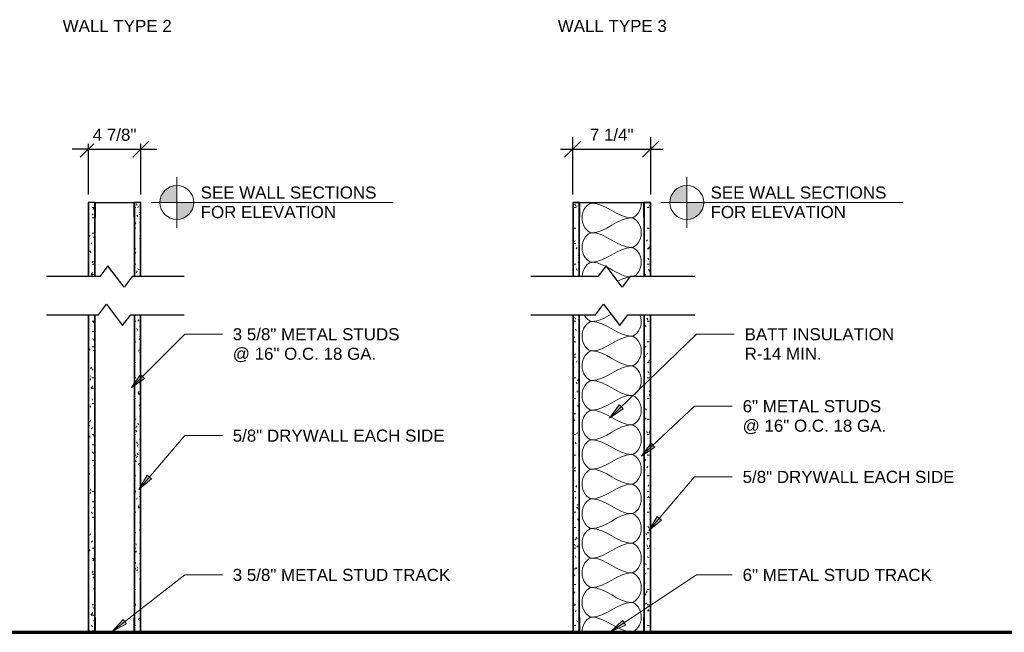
# Model space of a CAD drawing. Header units: inches. Extents: x -455 to 219, y -7 to 215.
# Tile 29 of 33: x 26 to 117, y 96 to 153. Entities that reach past the tile are written whole.
import ezdxf

# ---------------------------------------------------------------- set-up
doc = ezdxf.new("R2010")
doc.units = ezdxf.units.IN
doc.header["$MEASUREMENT"] = 0
for name, color, linetype, lineweight in [('A-ANNO-DIMS', 211, 'Continuous', 9), ('A-DETL', 90, 'Continuous', 9), ('A-DETL-GENF', 92, 'Continuous', 9), ('A-DETL-MEDM', 33, 'Continuous', 30), ('A-DETL-THIN', 151, 'Continuous', 9), ('A-DETL-WIDE', 214, 'Continuous', 70), ('G-ANNO-TEXT', 231, 'Continuous', 9)]:
    doc.layers.add(name, color=color, linetype=linetype, lineweight=lineweight)
doc.styles.add('Arial', font='arial.ttf', dxfattribs={"height": 0.875})
doc.dimstyles.new('Linear_-_3_32__Arial_-_INCHES', dxfattribs={"dimscale": 12, "dimtxt": 1.125, "dimasz": 0.125, "dimexe": 0.09375, "dimexo": 0.0625, "dimgap": 0.0625, "dimtad": 1, "dimdec": 5, "dimrnd": 0.03125, "dimzin": 3, "dimdsep": 46, "dimlunit": 4, "dimtxsty": 'Arial', "dimblk1": 'OBLIQUE', "dimblk2": 'OBLIQUE', "dimsah": 1, "dimcen": 0.09, "dimdle": 0.09375, "dimazin": 0, "dimtfac": 1, "dimtdec": 5, "dimtix": 1, "dimtmove": 0, "dimatfit": 3, "dimfxl": 1, "dimtvp": 1, "dimtfill": 1, "dimfrac": 2, "dimtolj": 1, "dimtzin": 0, "dimarcsym": 2})

# ---------------------------------------------------------------- blocks, each defined once
blk = doc.blocks.new('Gypsum Wallboard-Section - 5_8_-V12-WALL TYPES')
at = {"layer": 'A-DETL-GENF'}
h = blk.add_hatch(dxfattribs=at)
h.set_pattern_fill('FP1_17', color=256, style=0, pattern_type=2)
h.set_pattern_definition([(270, (-95.69, 33.013), (0.48, -1.92), [0.158, -1.282, 0.158, -1.282, -7.68]), (270, (-95.69, 33.013), (0.48, -1.92), [-2.88, 0.158, -2.722, 0.158, -1.282, -3.36]), (270, (-95.69, 33.013), (0.48, -1.92), [-7.2, 0.158, -0.802, 0.158, -2.242]), (30, (-95.45, 32.293), (1.4227688, 1.3756922), [0.158, -1.282, 0.158, -1.282, -7.68]), (30, (-95.45, 32.293), (1.4227688, 1.3756922), [-2.88, 0.158, -2.722, 0.158, -1.282, -3.36]), (30, (-95.45, 32.293), (1.4227688, 1.3756922), [-7.2, 0.158, -0.802, 0.158, -2.242]), (150, (-94.49, 32.053), (-1.9027688, 0.5443078), [0.158, -1.282, 0.158, -1.282, -7.68]), (150, (-94.49, 32.053), (-1.9027688, 0.5443078), [-2.88, 0.158, -2.722, 0.158, -1.282, -3.36]), (150, (-94.49, 32.053), (-1.9027688, 0.5443078), [-7.2, 0.158, -0.802, 0.158, -2.242])])
h.paths.add_polyline_path([(0, 0), (29.52, 0), (29.52, 0.625), (0, 0.625)])
h.paths.add_polyline_path([(33.079, 0.625), (33.079, 0), (39.969, 0), (39.969, 0.625), (38.594, 0.625)])
for p, q in [((0, 0.563), (29.52, 0.563)), ((0, 0.062), (29.52, 0.062)), ((33.079, 0.563), (39.969, 0.563)), ((33.079, 0.062), (39.969, 0.062))]:
    blk.add_line(p, q, dxfattribs=at)
at = {"layer": 'A-DETL-MEDM'}
for p, q in [((29.52, 0.625), (0, 0.625)), ((0, 0.625), (0, 0)), ((0, 0), (0.023, 0)), ((1.375, 0), (29.52, 0)), ((39.969, 0.625), (33.079, 0.625)), ((33.079, 0), (38.594, 0)), ((39.946, 0), (39.969, 0)), ((39.969, 0), (39.969, 0.625))]:
    blk.add_line(p, q, dxfattribs=at)
blk = doc.blocks.new('Gypsum Wallboard-Section - 5_8_-V13-WALL TYPES')
at = {"layer": 'A-DETL-GENF'}
h = blk.add_hatch(dxfattribs=at)
h.set_pattern_fill('FP1_18', color=256, style=0, pattern_type=2)
h.set_pattern_definition([(270, (-95.69, 37.263), (0.48, -1.92), [0.158, -1.282, 0.158, -1.282, -7.68]), (270, (-95.69, 37.263), (0.48, -1.92), [-2.88, 0.158, -2.722, 0.158, -1.282, -3.36]), (270, (-95.69, 37.263), (0.48, -1.92), [-7.2, 0.158, -0.802, 0.158, -2.242]), (30, (-95.45, 36.543), (1.4227688, 1.3756922), [0.158, -1.282, 0.158, -1.282, -7.68]), (30, (-95.45, 36.543), (1.4227688, 1.3756922), [-2.88, 0.158, -2.722, 0.158, -1.282, -3.36]), (30, (-95.45, 36.543), (1.4227688, 1.3756922), [-7.2, 0.158, -0.802, 0.158, -2.242]), (150, (-94.49, 36.303), (-1.9027688, 0.5443078), [0.158, -1.282, 0.158, -1.282, -7.68]), (150, (-94.49, 36.303), (-1.9027688, 0.5443078), [-2.88, 0.158, -2.722, 0.158, -1.282, -3.36]), (150, (-94.49, 36.303), (-1.9027688, 0.5443078), [-7.2, 0.158, -0.802, 0.158, -2.242])])
h.paths.add_polyline_path([(0, 0), (29.52, 0), (29.52, 0.625), (0, 0.625)])
h.paths.add_polyline_path([(33.079, 0.625), (33.079, 0), (39.969, 0), (39.969, 0.625), (38.594, 0.625)])
for p, q in [((0, 0.563), (29.52, 0.563)), ((0, 0.062), (29.52, 0.062)), ((33.079, 0.563), (39.969, 0.563)), ((33.079, 0.062), (39.969, 0.062))]:
    blk.add_line(p, q, dxfattribs=at)
at = {"layer": 'A-DETL-MEDM'}
for p, q in [((0.023, 0.625), (0, 0.625)), ((0, 0.625), (0, 0)), ((0, 0), (29.52, 0)), ((29.52, 0.625), (1.375, 0.625)), ((38.594, 0.625), (33.079, 0.625)), ((33.079, 0), (39.969, 0)), ((39.969, 0.625), (39.946, 0.625)), ((39.969, 0), (39.969, 0.625))]:
    blk.add_line(p, q, dxfattribs=at)
blk = doc.blocks.new('Channel Studs-Section - 3 5_8_-373497-WALL TYPES')
at = {"layer": 'A-DETL-GENF'}
for p, q in [((-1.256, -0.86), (-1.291, -0.86)), ((-1.291, -0.86), (-1.291, -2.204)), ((-1.256, -2.2), (-1.256, -0.86)), ((2.334, -0.86), (2.299, -0.86)), ((2.299, -0.86), (2.299, -2.2)), ((2.334, -2.204), (2.334, -0.86)), ((-1.26, -2.235), (2.302, -2.235)), ((2.299, -2.2), (-1.256, -2.2))]:
    blk.add_line(p, q, dxfattribs=at)
for centre, start, end in [((-1.26, -2.204), 180, 270), ((2.302, -2.204), 270, 0)]:
    blk.add_arc(centre, 0.0312, start, end, dxfattribs=at)
blk = doc.blocks.new('Break Line - Break Line-374771-WALL TYPES')
at = {"layer": 'A-DETL-MEDM'}
for p, q in [((-1.5, 0), (-0.75, 1)), ((-0.75, 1), (0.75, -1)), ((-6.326, 0), (-1.5, 0)), ((0.75, -1), (1.5, 0)), ((1.5, 0), (6.457, 0))]:
    blk.add_line(p, q, dxfattribs=at)
blk = doc.blocks.new('Gypsum Wallboard-Section - 5_8_-V14-WALL TYPES')
at = {"layer": 'A-DETL-GENF'}
h = blk.add_hatch(dxfattribs=at)
h.set_pattern_fill('FP1_19', color=256, style=0, pattern_type=2)
h.set_pattern_definition([(270, (-95.69, 78.013), (0.48, -1.92), [0.158, -1.282, 0.158, -1.282, -7.68]), (270, (-95.69, 78.013), (0.48, -1.92), [-2.88, 0.158, -2.722, 0.158, -1.282, -3.36]), (270, (-95.69, 78.013), (0.48, -1.92), [-7.2, 0.158, -0.802, 0.158, -2.242]), (30, (-95.45, 77.293), (1.4227688, 1.3756922), [0.158, -1.282, 0.158, -1.282, -7.68]), (30, (-95.45, 77.293), (1.4227688, 1.3756922), [-2.88, 0.158, -2.722, 0.158, -1.282, -3.36]), (30, (-95.45, 77.293), (1.4227688, 1.3756922), [-7.2, 0.158, -0.802, 0.158, -2.242]), (150, (-94.49, 77.053), (-1.9027688, 0.5443078), [0.158, -1.282, 0.158, -1.282, -7.68]), (150, (-94.49, 77.053), (-1.9027688, 0.5443078), [-2.88, 0.158, -2.722, 0.158, -1.282, -3.36]), (150, (-94.49, 77.053), (-1.9027688, 0.5443078), [-7.2, 0.158, -0.802, 0.158, -2.242])])
h.paths.add_polyline_path([(0, 0), (29.52, 0), (29.52, 0.625), (0, 0.625)])
h.paths.add_polyline_path([(33.079, 0.625), (33.079, 0), (39.969, 0), (39.969, 0.625), (38.594, 0.625)])
for p, q in [((0, 0.563), (29.52, 0.563)), ((0, 0.062), (29.52, 0.062)), ((33.079, 0.563), (39.969, 0.563)), ((33.079, 0.062), (39.969, 0.062))]:
    blk.add_line(p, q, dxfattribs=at)
at = {"layer": 'A-DETL-MEDM'}
for p, q in [((29.52, 0.625), (0, 0.625)), ((0, 0.625), (0, 0)), ((0, 0), (0.023, 0)), ((1.375, 0), (29.52, 0)), ((39.969, 0.625), (33.079, 0.625)), ((33.079, 0), (38.594, 0)), ((39.946, 0), (39.969, 0)), ((39.969, 0), (39.969, 0.625))]:
    blk.add_line(p, q, dxfattribs=at)
blk = doc.blocks.new('Gypsum Wallboard-Section - 5_8_-V15-WALL TYPES')
at = {"layer": 'A-DETL-GENF'}
h = blk.add_hatch(dxfattribs=at)
h.set_pattern_fill('FP1_20', color=256, style=0, pattern_type=2)
h.set_pattern_definition([(270, (-95.69, 84.638), (0.48, -1.92), [0.158, -1.282, 0.158, -1.282, -7.68]), (270, (-95.69, 84.638), (0.48, -1.92), [-2.88, 0.158, -2.722, 0.158, -1.282, -3.36]), (270, (-95.69, 84.638), (0.48, -1.92), [-7.2, 0.158, -0.802, 0.158, -2.242]), (30, (-95.45, 83.918), (1.4227688, 1.3756922), [0.158, -1.282, 0.158, -1.282, -7.68]), (30, (-95.45, 83.918), (1.4227688, 1.3756922), [-2.88, 0.158, -2.722, 0.158, -1.282, -3.36]), (30, (-95.45, 83.918), (1.4227688, 1.3756922), [-7.2, 0.158, -0.802, 0.158, -2.242]), (150, (-94.49, 83.678), (-1.9027688, 0.5443078), [0.158, -1.282, 0.158, -1.282, -7.68]), (150, (-94.49, 83.678), (-1.9027688, 0.5443078), [-2.88, 0.158, -2.722, 0.158, -1.282, -3.36]), (150, (-94.49, 83.678), (-1.9027688, 0.5443078), [-7.2, 0.158, -0.802, 0.158, -2.242])])
h.paths.add_polyline_path([(0, 0), (29.52, 0), (29.52, 0.625), (0, 0.625)])
h.paths.add_polyline_path([(33.079, 0.625), (33.079, 0), (39.969, 0), (39.969, 0.625), (38.594, 0.625)])
for p, q in [((0, 0.563), (29.52, 0.563)), ((0, 0.062), (29.52, 0.062)), ((33.079, 0.563), (39.969, 0.563)), ((33.079, 0.062), (39.969, 0.062))]:
    blk.add_line(p, q, dxfattribs=at)
at = {"layer": 'A-DETL-MEDM'}
for p, q in [((0.023, 0.625), (0, 0.625)), ((0, 0.625), (0, 0)), ((0, 0), (29.52, 0)), ((29.52, 0.625), (1.375, 0.625)), ((38.594, 0.625), (33.079, 0.625)), ((33.079, 0), (39.969, 0)), ((39.969, 0.625), (39.946, 0.625)), ((39.969, 0), (39.969, 0.625))]:
    blk.add_line(p, q, dxfattribs=at)
blk = doc.blocks.new('Channel Studs-Section - 6_-373499-WALL TYPES')
at = {"layer": 'A-DETL-GENF'}
for p, q in [((-1.256, -0.86), (-1.291, -0.86)), ((-1.291, -0.86), (-1.291, -2.204)), ((-1.256, -2.2), (-1.256, -0.86)), ((4.709, -0.86), (4.674, -0.86)), ((4.674, -0.86), (4.674, -2.2)), ((4.709, -2.204), (4.709, -0.86)), ((-1.26, -2.235), (4.677, -2.235)), ((4.674, -2.2), (-1.256, -2.2))]:
    blk.add_line(p, q, dxfattribs=at)
for centre, radius, start, end in [((-1.26, -2.204), 0.0312, 180, 270), ((4.677, -2.204), 0.0313, 270, 360)]:
    blk.add_arc(centre, radius, start, end, dxfattribs=at)
blk = doc.blocks.new('Break Line - Break Line-374781-WALL TYPES')
at = {"layer": 'A-DETL-MEDM'}
for p, q in [((-1.5, 0), (-0.75, 1)), ((-0.75, 1), (0.75, -1)), ((-6.326, 0), (-1.5, 0)), ((0.75, -1), (1.5, 0)), ((1.5, 0), (6.457, 0))]:
    blk.add_line(p, q, dxfattribs=at)
blk = doc.blocks.new('Channel Studs-Section - 3 5_8_-374775-WALL TYPES')
at = {"layer": 'A-DETL-GENF'}
for p, q in [((-1.291, 2.204), (-1.291, 0.86)), ((2.302, 2.235), (-1.26, 2.235)), ((-1.256, 0.86), (-1.256, 2.2)), ((-1.256, 2.2), (2.299, 2.2)), ((2.299, 2.2), (2.299, 0.86)), ((2.334, 0.86), (2.334, 2.204)), ((-1.291, 0.86), (-1.256, 0.86)), ((2.299, 0.86), (2.334, 0.86))]:
    blk.add_line(p, q, dxfattribs=at)
for centre, start, end in [((-1.26, 2.204), 90, 180), ((2.302, 2.204), 360, 90)]:
    blk.add_arc(centre, 0.0312, start, end, dxfattribs=at)
blk = doc.blocks.new('Channel Studs-Section - 6_-374777-WALL TYPES')
at = {"layer": 'A-DETL-GENF'}
for p, q in [((-1.291, 2.204), (-1.291, 0.86)), ((4.677, 2.235), (-1.26, 2.235)), ((-1.256, 0.86), (-1.256, 2.2)), ((-1.256, 2.2), (4.674, 2.2)), ((4.674, 2.2), (4.674, 0.86)), ((4.709, 0.86), (4.709, 2.204)), ((-1.291, 0.86), (-1.256, 0.86)), ((4.674, 0.86), (4.709, 0.86))]:
    blk.add_line(p, q, dxfattribs=at)
for centre, start, end in [((-1.26, 2.204), 90, 180), ((4.677, 2.204), 0, 90)]:
    blk.add_arc(centre, 0.0312, start, end, dxfattribs=at)
blk = doc.blocks.new('Break Line - Break Line-374772-WALL TYPES')
at = {"layer": 'A-DETL-MEDM'}
for p, q in [((-1.5, 0), (-0.75, 1)), ((-0.75, 1), (0.75, -1)), ((-7.51, 0), (-1.5, 0)), ((0.75, -1), (1.5, 0)), ((1.5, 0), (7.735, 0))]:
    blk.add_line(p, q, dxfattribs=at)
blk = doc.blocks.new('Break Line - Break Line-374782-WALL TYPES')
at = {"layer": 'A-DETL-MEDM'}
for p, q in [((-1.5, 0), (-0.75, 1)), ((-0.75, 1), (0.75, -1)), ((-7.51, 0), (-1.5, 0)), ((0.75, -1), (1.5, 0)), ((1.5, 0), (7.735, 0))]:
    blk.add_line(p, q, dxfattribs=at)
blk = doc.blocks.new('_Oblique')
at = {"color": 0, "linetype": 'ByBlock', "lineweight": -2}
blk.add_line((-0.5, -0.5), (0.5, 0.5), dxfattribs=at)
blk = doc.blocks.new('*D73')
at = {"layer": 'A-ANNO-DIMS', "color": 0, "lineweight": -2, "transparency": 16777216}
for p, q in [((32.388, 136.409), (32.388, 141.741)), ((37.263, 136.409), (37.263, 141.741)), ((32.388, 140.616), (30.888, 140.616)), ((32.388, 140.616), (37.263, 140.616)), ((37.263, 140.616), (38.763, 140.616))]:
    blk.add_line(p, q, dxfattribs=at)
at = {"layer": 'A-ANNO-DIMS', "color": 0, "lineweight": -2, "transparency": 16777216, "xscale": 1.5, "yscale": 1.5, "zscale": 1.5}
blk.add_blockref('_Oblique', (32.388, 140.616), dxfattribs=at)
at = {"layer": 'A-ANNO-DIMS', "color": 0, "lineweight": -2, "transparency": 16777216, "xscale": 1.5, "yscale": 1.5, "zscale": 1.5, "rotation": 180}
blk.add_blockref('_Oblique', (37.263, 140.616), dxfattribs=at)
at = {"layer": 'A-ANNO-DIMS', "color": 0, "transparency": 16777216, "insert": (34.825, 141.948), "char_height": 1.125, "width": 4.85251, "attachment_point": 5, "style": 'Arial', "bg_fill": 3, "box_fill_scale": 1.25, "bg_fill_color": 256, "bg_fill_true_color": 13158600, "bg_fill_transparency": 0}
blk.add_mtext('\\A1;4 7/8"', dxfattribs=at)
blk = doc.blocks.new('*D74')
at = {"layer": 'A-ANNO-DIMS', "color": 0, "lineweight": -2, "transparency": 16777216}
for p, q in [((77.388, 136.409), (77.388, 141.741)), ((84.638, 136.409), (84.638, 141.741)), ((76.263, 140.616), (85.763, 140.616))]:
    blk.add_line(p, q, dxfattribs=at)
at = {"layer": 'A-ANNO-DIMS', "color": 0, "lineweight": -2, "transparency": 16777216, "xscale": 1.5, "yscale": 1.5, "zscale": 1.5, "rotation": 180}
blk.add_blockref('_Oblique', (77.388, 140.616), dxfattribs=at)
at = {"layer": 'A-ANNO-DIMS', "color": 0, "lineweight": -2, "transparency": 16777216, "xscale": 1.5, "yscale": 1.5, "zscale": 1.5}
blk.add_blockref('_Oblique', (84.638, 140.616), dxfattribs=at)
at = {"layer": 'A-ANNO-DIMS', "color": 0, "transparency": 16777216, "insert": (81.013, 141.948), "char_height": 1.125, "width": 4.85251, "attachment_point": 5, "style": 'Arial', "bg_fill": 3, "box_fill_scale": 1.25, "bg_fill_color": 256, "bg_fill_true_color": 13158600, "bg_fill_transparency": 0}
blk.add_mtext('\\A1;7 1/4"', dxfattribs=at)

msp = doc.modelspace()

# ---------------------------------------------------------------- hatches: boundary and pattern name
at = {"layer": 'A-DETL-GENF'}
for points in [[(39.036582, 135.658627), (40.611385, 135.658627), (40.611385, 137.23343), (40.203796, 137.17977), (39.823984, 137.022446), (39.497831, 136.772181), (39.247566, 136.446028), (39.090242, 136.066216)], [(87.600528, 135.658627), (87.986385, 135.658627), (87.986385, 137.23343), (87.578796, 137.17977), (87.198984, 137.022446), (86.872831, 136.772181), (86.622566, 136.446028), (86.465242, 136.066216), (86.411582, 135.658627)], [(40.611385, 134.083823), (41.018975, 134.137484), (41.398787, 134.294807), (41.724939, 134.545073), (41.975205, 134.871225), (42.132529, 135.251038), (42.186189, 135.658627), (40.611385, 135.658627)], [(87.986385, 134.083823), (88.393975, 134.137484), (88.773787, 134.294807), (89.099939, 134.545073), (89.350205, 134.871225), (89.507529, 135.251038), (89.561189, 135.658627), (87.986385, 135.658627)]]:
    msp.add_hatch(color=7, dxfattribs=at).paths.add_polyline_path(points)
at = {"layer": 'G-ANNO-TEXT'}
for points in [[(36.376872, 118.409765), (37.621539, 119.287694), (37.246207, 119.66045)], [(80.799598, 115.615481), (82.064147, 116.464522), (81.697496, 116.84582)], [(83.751872, 112.071888), (85.027674, 112.903925), (84.66616, 113.290097)], [(37.088341, 108.985112), (38.2619, 109.956047), (37.859047, 110.298873)], [(84.463341, 105.147156), (85.6369, 106.11809), (85.234047, 106.460917)], [(34.5957, 95.753337), (35.940074, 96.469308), (35.614122, 96.885932)], [(80.922952, 95.753337), (82.32004, 96.36005), (82.028277, 96.801293)]]:
    msp.add_hatch(color=7, dxfattribs=at).paths.add_polyline_path(points)

# ---------------------------------------------------------------- linework, layer by layer
at = {"layer": 'A-DETL', "lineweight": 18}
for p, q in [((40.611385, 133.296422), (40.611385, 138.020831)), ((40.611385, 137.23343), (40.611385, 134.083823)), ((87.986385, 133.296422), (87.986385, 138.020831)), ((87.986385, 137.23343), (87.986385, 134.083823)), ((38.215381, 135.658627), (60.715381, 135.658627)), ((85.590381, 135.658627), (108.090381, 135.658627))]:
    msp.add_line(p, q, dxfattribs=at)
at = {"layer": 'A-DETL', "lineweight": 30}
for p, q in [((33.012625, 135.658627), (33.035787, 135.658627)), ((36.614463, 135.658627), (36.637625, 135.658627)), ((77.387625, 135.658627), (84.637625, 135.658627))]:
    msp.add_line(p, q, dxfattribs=at)
at = {"layer": 'A-DETL', "lineweight": 18}
for centre in [(40.611385, 135.658627), (87.986385, 135.658627)]:
    msp.add_circle(centre, 1.574803, dxfattribs=at)
at = {"layer": 'A-DETL'}
for points in [[(79.179291, 132.850033), (78.747171, 132.850033), (77.778079, 134.225033), (78.747171, 135.600033), (79.179291, 135.600033)], [(79.179291, 135.600033), (80.439129, 135.600033), (81.58612, 134.225033), (82.845958, 134.225033)], [(82.845958, 134.225033), (83.278079, 134.225033), (83.762625, 134.951852), (83.762625, 135.600033)], [(82.845958, 134.225033), (81.58612, 134.225033), (80.439129, 132.850033), (79.179291, 132.850033)], [(82.845958, 131.475033), (83.278079, 131.475033), (84.247171, 132.850033), (83.278079, 134.225033), (82.845958, 134.225033)], [(79.179291, 130.100033), (78.747171, 130.100033), (77.778079, 131.475033), (78.747171, 132.850033), (79.179291, 132.850033)], [(79.179291, 132.850033), (80.439129, 132.850033), (81.58612, 131.475033), (82.845958, 131.475033)], [(82.845958, 131.475033), (81.58612, 131.475033), (80.439129, 130.100033), (79.179291, 130.100033)], [(78.26328, 128.768977), (78.283252, 129.441521), (78.756379, 130.100033), (79.179291, 130.100033)], [(79.179291, 130.100033), (79.613213, 130.100033), (80.033747, 129.936917), (80.450116, 129.723049)], [(80.568325, 129.661007), (81.278406, 129.28095), (81.978881, 128.783838), (82.715724, 128.729847)], [(82.688553, 128.718027), (82.305126, 128.684263), (81.931417, 128.532092), (81.560925, 128.34073)], [(79.179291, 121.850033), (78.747171, 121.850033), (77.778079, 123.225033), (78.747171, 124.600033), (79.179291, 124.600033)], [(79.179291, 124.600033), (78.917501, 124.600033), (78.63647, 124.852363), (78.455594, 125.204155)], [(80.971587, 125.264093), (80.383545, 124.928331), (79.79489, 124.600033), (79.179291, 124.600033)], [(79.179291, 124.600033), (80.439129, 124.600033), (81.58612, 123.225033), (82.845958, 123.225033)], [(82.845958, 123.225033), (81.58612, 123.225033), (80.439129, 121.850033), (79.179291, 121.850033)], [(82.845958, 120.475033), (83.278079, 120.475033), (84.247171, 121.850033), (83.278079, 123.225033), (82.845958, 123.225033)], [(79.179291, 119.100033), (78.747171, 119.100033), (77.778079, 120.475033), (78.747171, 121.850033), (79.179291, 121.850033)], [(79.179291, 121.850033), (80.439129, 121.850033), (81.58612, 120.475033), (82.845958, 120.475033)], [(82.845958, 120.475033), (81.58612, 120.475033), (80.439129, 119.100033), (79.179291, 119.100033)], [(82.845958, 117.725033), (83.278079, 117.725033), (84.247171, 119.100033), (83.278079, 120.475033), (82.845958, 120.475033)], [(79.179291, 116.350033), (78.747171, 116.350033), (77.778079, 117.725033), (78.747171, 119.100033), (79.179291, 119.100033)], [(79.179291, 119.100033), (80.439129, 119.100033), (81.58612, 117.725033), (82.845958, 117.725033)], [(82.845958, 117.725033), (81.58612, 117.725033), (80.439129, 116.350033), (79.179291, 116.350033)], [(82.845958, 114.975033), (83.278079, 114.975033), (84.247171, 116.350033), (83.278079, 117.725033), (82.845958, 117.725033)], [(79.179291, 113.600033), (78.747171, 113.600033), (77.778079, 114.975033), (78.747171, 116.350033), (79.179291, 116.350033)], [(79.179291, 116.350033), (80.439129, 116.350033), (81.58612, 114.975033), (82.845958, 114.975033)], [(82.845958, 114.975033), (81.58612, 114.975033), (80.439129, 113.600033), (79.179291, 113.600033)], [(82.845958, 112.225033), (83.278079, 112.225033), (84.247171, 113.600033), (83.278079, 114.975033), (82.845958, 114.975033)], [(79.179291, 110.850033), (78.747171, 110.850033), (77.778079, 112.225033), (78.747171, 113.600033), (79.179291, 113.600033)], [(79.179291, 113.600033), (80.439129, 113.600033), (81.58612, 112.225033), (82.845958, 112.225033)], [(82.845958, 112.225033), (81.58612, 112.225033), (80.439129, 110.850033), (79.179291, 110.850033)], [(82.845958, 109.475033), (83.278079, 109.475033), (84.247171, 110.850033), (83.278079, 112.225033), (82.845958, 112.225033)], [(79.179291, 108.100033), (78.747171, 108.100033), (77.778079, 109.475033), (78.747171, 110.850033), (79.179291, 110.850033)], [(79.179291, 110.850033), (80.439129, 110.850033), (81.58612, 109.475033), (82.845958, 109.475033)], [(82.845958, 109.475033), (81.58612, 109.475033), (80.439129, 108.100033), (79.179291, 108.100033)], [(82.845958, 106.725033), (83.278079, 106.725033), (84.247171, 108.100033), (83.278079, 109.475033), (82.845958, 109.475033)], [(79.179291, 105.350033), (78.747171, 105.350033), (77.778079, 106.725033), (78.747171, 108.100033), (79.179291, 108.100033)], [(79.179291, 108.100033), (80.439129, 108.100033), (81.58612, 106.725033), (82.845958, 106.725033)], [(82.845958, 106.725033), (81.58612, 106.725033), (80.439129, 105.350033), (79.179291, 105.350033)], [(82.845958, 103.975033), (83.278079, 103.975033), (84.247171, 105.350033), (83.278079, 106.725033), (82.845958, 106.725033)], [(79.179291, 102.600033), (78.747171, 102.600033), (77.778079, 103.975033), (78.747171, 105.350033), (79.179291, 105.350033)], [(79.179291, 105.350033), (80.439129, 105.350033), (81.58612, 103.975033), (82.845958, 103.975033)], [(82.845958, 103.975033), (81.58612, 103.975033), (80.439129, 102.600033), (79.179291, 102.600033)], [(82.845958, 101.225033), (83.278079, 101.225033), (84.247171, 102.600033), (83.278079, 103.975033), (82.845958, 103.975033)], [(79.179291, 99.850033), (78.747171, 99.850033), (77.778079, 101.225033), (78.747171, 102.600033), (79.179291, 102.600033)], [(79.179291, 102.600033), (80.439129, 102.600033), (81.58612, 101.225033), (82.845958, 101.225033)], [(82.845958, 101.225033), (81.58612, 101.225033), (80.439129, 99.850033), (79.179291, 99.850033)], [(82.845958, 98.475033), (83.278079, 98.475033), (84.247171, 99.850033), (83.278079, 101.225033), (82.845958, 101.225033)], [(79.179291, 97.100033), (78.747171, 97.100033), (77.778079, 98.475033), (78.747171, 99.850033), (79.179291, 99.850033)], [(79.179291, 99.850033), (80.439129, 99.850033), (81.58612, 98.475033), (82.845958, 98.475033)], [(82.845958, 98.475033), (81.58612, 98.475033), (80.439129, 97.100033), (79.179291, 97.100033)], [(82.845958, 95.725033), (83.278079, 95.725033), (84.247171, 97.100033), (83.278079, 98.475033), (82.845958, 98.475033)], [(78.262625, 95.725033), (78.262625, 96.373214), (78.747171, 97.100033), (79.179291, 97.100033)], [(79.179291, 97.100033), (80.439129, 97.100033), (81.58612, 95.725033), (82.845958, 95.725033)]]:
    msp.add_open_spline(points, degree=3, dxfattribs=at)
for points, knots in [([(83.008653, 128.755637), (83.391153, 128.896111), (84.186883, 130.185572), (83.278079, 131.475033), (82.845958, 131.475033)], [0.175957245, 0.175957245, 0.175957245, 0.175957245, 1.414213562, 2.828427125, 2.828427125, 2.828427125, 2.828427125]), ([(82.845958, 123.225033), (83.278079, 123.225033), (83.911401, 124.123624), (83.716944, 125.022216), (83.641126, 125.213407)], [0, 0, 0, 0, 1.414213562, 1.848436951, 1.848436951, 1.848436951, 1.848436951])]:
    msp.add_open_spline(points, degree=3, knots=knots, dxfattribs=at)
at = {"layer": 'A-DETL-THIN'}
for p, q in [((40.611385, 135.658627), (40.611385, 137.23343)), ((87.986385, 135.658627), (87.986385, 137.23343)), ((39.036582, 135.658627), (40.611385, 135.658627)), ((42.186189, 135.658627), (40.611385, 135.658627)), ((40.611385, 135.658627), (40.611385, 134.083823)), ((86.411582, 135.658627), (87.986385, 135.658627)), ((89.561189, 135.658627), (87.986385, 135.658627)), ((87.986385, 135.658627), (87.986385, 134.083823))]:
    msp.add_line(p, q, dxfattribs=at)
for centre, start, end in [((40.611385, 135.658627), 90, 180), ((87.986385, 135.658627), 90, 180), ((40.611385, 135.658627), 270, 360), ((87.986385, 135.658627), 270, 360)]:
    msp.add_arc(centre, 1.574803, start, end, dxfattribs=at)
at = {"layer": 'A-DETL-WIDE'}
msp.add_line((-24.549875, 95.689877), (162.851699, 95.689877), dxfattribs=at)
at = {"layer": 'G-ANNO-TEXT', "color": 7}
for p, q in [((36.376872, 118.409765), (41.338502, 123.405689)), ((41.338502, 123.405689), (44.843223, 123.405689)), ((80.799598, 115.615481), (88.901002, 123.405689)), ((88.901002, 123.405689), (92.405723, 123.405689)), ((37.246207, 119.66045), (36.376872, 118.409765)), ((36.376872, 118.409765), (37.621539, 119.287694)), ((37.621539, 119.287694), (37.246207, 119.66045)), ((81.697496, 116.84582), (80.799598, 115.615481)), ((80.799598, 115.615481), (82.064147, 116.464522)), ((82.064147, 116.464522), (81.697496, 116.84582)), ((83.751872, 112.071888), (88.713502, 116.716701)), ((88.713502, 116.716701), (92.218223, 116.716701)), ((37.088341, 108.985112), (41.338502, 113.979452)), ((41.338502, 113.979452), (44.843223, 113.979452)), ((84.66616, 113.290097), (83.751872, 112.071888)), ((83.751872, 112.071888), (85.027674, 112.903925)), ((85.027674, 112.903925), (84.66616, 113.290097)), ((37.859047, 110.298873), (37.088341, 108.985112)), ((37.088341, 108.985112), (38.2619, 109.956047)), ((38.2619, 109.956047), (37.859047, 110.298873)), ((84.463341, 105.147156), (88.713502, 110.141496)), ((88.713502, 110.141496), (92.218223, 110.141496)), ((85.234047, 106.460917), (84.463341, 105.147156)), ((84.463341, 105.147156), (85.6369, 106.11809)), ((85.6369, 106.11809), (85.234047, 106.460917)), ((34.5957, 95.753337), (41.338502, 101.02866)), ((41.338502, 101.02866), (44.843223, 101.02866)), ((80.922952, 95.753337), (88.901002, 101.02866)), ((88.901002, 101.02866), (92.218223, 101.02866)), ((35.614122, 96.885932), (34.5957, 95.753337)), ((34.5957, 95.753337), (35.940074, 96.469308)), ((35.940074, 96.469308), (35.614122, 96.885932)), ((82.028277, 96.801293), (80.922952, 95.753337)), ((80.922952, 95.753337), (82.32004, 96.36005)), ((82.32004, 96.36005), (82.028277, 96.801293))]:
    msp.add_line(p, q, dxfattribs=at)

# ---------------------------------------------------------------- block references
at = {"layer": 'A-DETL-GENF'}
for name, p, rotation in [('Gypsum Wallboard-Section - 5_8_-V12-WALL TYPES', (33.012625, 95.689877), 90), ('Gypsum Wallboard-Section - 5_8_-V13-WALL TYPES', (37.262625, 95.689877), 90), ('Gypsum Wallboard-Section - 5_8_-V14-WALL TYPES', (78.012625, 95.689877), 90), ('Gypsum Wallboard-Section - 5_8_-V15-WALL TYPES', (84.637625, 95.689877), 90), ('Break Line - Break Line-374781-WALL TYPES', (34.956397, 128.768863), 180), ('Break Line - Break Line-374782-WALL TYPES', (81.23729, 128.768863), 180)]:
    msp.add_blockref(name, p, dxfattribs=dict(at, rotation=rotation))
for name, p in [('Channel Studs-Section - 3 5_8_-374775-WALL TYPES', (34.303935, 133.423772)), ('Channel Studs-Section - 6_-374777-WALL TYPES', (79.303935, 133.423772)), ('Break Line - Break Line-374771-WALL TYPES', (34.825125, 125.209808)), ('Break Line - Break Line-374772-WALL TYPES', (81.012625, 125.209808)), ('Channel Studs-Section - 3 5_8_-373497-WALL TYPES', (34.303935, 97.924731)), ('Channel Studs-Section - 6_-373499-WALL TYPES', (79.303935, 97.924731))]:
    msp.add_blockref(name, p, dxfattribs=at)

# ---------------------------------------------------------------- texts
at = {"layer": 'G-ANNO-TEXT', "color": 7, "char_height": 1.125, "attachment_point": 1, "style": 'Arial'}
for s, insert, width in [('WALL TYPE 2', (30.002754, 152.635722), 12.423), ('WALL TYPE 3', (76.003949, 152.635722), 12.423), ('3 5/8" METAL STUDS', (45.803223, 123.968189), 18.975375), ('BATT INSULATION', (93.365723, 123.968189), 16.968), ('@ 16" O.C. 18 GA.', (45.803223, 122.155689), 16.324125), ('R-14 MIN.', (93.365723, 122.155689), 8.749125), ('6" METAL STUDS', (93.178223, 117.279201), 15.793875), ('@ 16" O.C. 18 GA.', (93.178223, 115.466701), 16.324125), ('5/8" DRYWALL EACH SIDE', (45.803223, 114.541952), 24.126375), ('5/8" DRYWALL EACH SIDE', (93.178223, 110.703996), 24.126375), ('3 5/8" METAL STUD TRACK', (45.803223, 101.59116), 24.77025), ('6" METAL STUD TRACK', (93.178223, 101.59116), 21.58875)]:
    msp.add_mtext(s, dxfattribs=dict(at, insert=insert, width=width))
at = {"layer": 'G-ANNO-TEXT', "color": 7, "lineweight": 13, "char_height": 1.125, "attachment_point": 1, "style": 'Arial'}
for s, insert, width in [('SEE WALL SECTIONS', (42.825749, 137.146386), 20.07375), ('SEE WALL SECTIONS', (90.200749, 137.146386), 20.07375), ('FOR ELEVATION', (42.825749, 135.333886), 15.415125), ('FOR ELEVATION', (90.200749, 135.333886), 15.415125)]:
    msp.add_mtext(s, dxfattribs=dict(at, insert=insert, width=width))

# ---------------------------------------------------------------- next in the draw order: dimensions: what is measured, and where the dimension line sits
at = {"layer": 'A-ANNO-DIMS'}
for base, p1, p2, override, picture, middle in [((37.262625, 140.616121), (32.387625, 135.658627), (37.262625, 135.658627), {"dimpost": '<>', "dimfxl": 4.875}, '*D73', (34.825125, 141.947806)), ((84.637625, 140.616121), (77.387625, 135.658627), (84.637625, 135.658627), {"dimpost": '<>', "dimfxl": 7.25}, '*D74', (81.012625, 141.947806))]:
    dim = msp.add_linear_dim(base=base, p1=p1, p2=p2, dimstyle='Linear_-_3_32__Arial_-_INCHES', override=override, dxfattribs=at)
    dim.commit()
    dim.dimension.update_dxf_attribs({"geometry": picture, "text_midpoint": middle})

doc.saveas('drawing.dxf')
